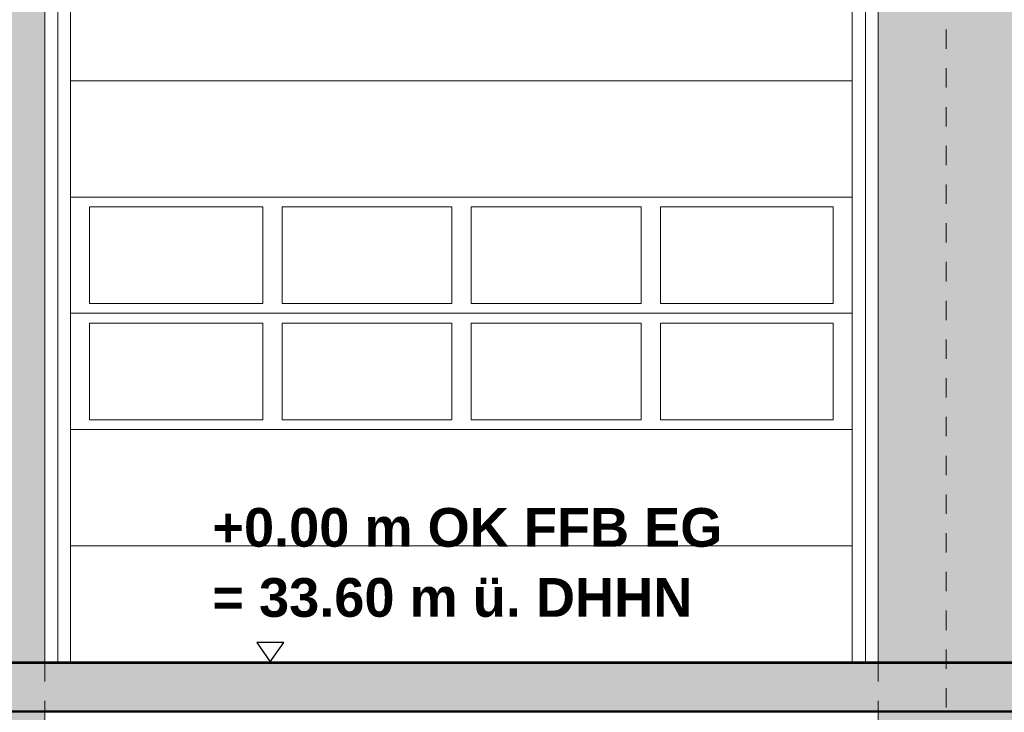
# Model space of a CAD drawing. Header units: metres. Extents: x 1316.5 to 1415.3, y -94.1 to -52.
# Tile 145 of 256: x 1348.6 to 1353.7, y -62.5 to -58.9. Entities that reach past the tile are written whole.
import ezdxf

# ---------------------------------------------------------------- set-up
doc = ezdxf.new("R2010")
doc.units = ezdxf.units.M
doc.header["$PDMODE"] = 65
for name, pattern in [('AUSGEZOGEN', [0]), ('STRICHPUNKT2_S5', [0.1, 0.07, -0.01, 0.01, -0.01]), ('VERDECKT2_S2', [0.03, 0.02, -0.01])]:
    doc.linetypes.add(name, pattern=pattern)
for name, color, linetype, lineweight in [('XR$11$Achsen', 4, 'AUSGEZOGEN', 13), ('XR$11$Ansicht', 1, 'AUSGEZOGEN', 50), ('XR$11$Design', 4, 'AUSGEZOGEN', 13), ('XR$11$Wand', 1, 'AUSGEZOGEN', 50), ('XR$11$Wand Mauerwerk nt', 7, 'AUSGEZOGEN', 25), ('XR$12$Beschriften', 4, 'AUSGEZOGEN', 13), ('XR$12$Maßlinie 1_50', 7, 'AUSGEZOGEN', 25), ('XR$13$Allgemein', 4, 'AUSGEZOGEN', 13), ('XR$13$Design', 4, 'AUSGEZOGEN', 13), ('XR$13$Muster', 4, 'AUSGEZOGEN', 13), ('XR$13$Möblierung', 4, 'AUSGEZOGEN', 13)]:
    doc.layers.add(name, color=color, linetype=linetype, lineweight=lineweight)
doc.styles.add('ARIAL', font='arial.ttf')
doc.dimstyles.new('DIMSTYLE_53', dxfattribs={"dimtxt": 0.125, "dimasz": 0.15, "dimexe": 0, "dimexo": 0, "dimgap": 0.0625, "dimtad": 2, "dimrnd": 0.005, "dimzin": 4, "dimdsep": 46, "dimtxsty": 'ARIAL', "dimblk1": 'ALL_ML_KREIS', "dimblk2": 'ALL_ML_KREIS', "dimsah": 1, "dimcen": 0, "dimclrd": 3, "dimclre": 3, "dimclrt": 3, "dimadec": 0, "dimazin": 0, "dimtfac": 1, "dimtdec": 0, "dimtix": 1, "dimtmove": 2, "dimatfit": 3, "dimfxl": 0, "dimtzin": 0, "dimlwd": 0, "dimlwe": 25, "dimarcsym": 0})
doc.dimstyles.new('DIMSTYLE_54', dxfattribs={"dimtxt": 0.125, "dimasz": 0.15, "dimexe": 0, "dimexo": 0, "dimgap": 0.0625, "dimtad": 2, "dimrnd": 0.005, "dimzin": 4, "dimdsep": 46, "dimtxsty": 'ARIAL', "dimblk1": 'ALL_ML_KREIS', "dimblk2": 'ALL_ML_KREIS', "dimsah": 1, "dimcen": 0, "dimclrd": 3, "dimclre": 3, "dimclrt": 3, "dimadec": 0, "dimazin": 0, "dimtfac": 1, "dimtdec": 0, "dimtix": 1, "dimtmove": 2, "dimatfit": 3, "dimfxl": 0, "dimtzin": 0, "dimlwd": 0, "dimlwe": 25, "dimarcsym": 0})
doc.dimstyles.new('DIMSTYLE_59', dxfattribs={"dimtxt": 0.175, "dimasz": 0.15, "dimexe": 0, "dimexo": 0, "dimgap": 0.0875, "dimtad": 2, "dimrnd": 0.005, "dimzin": 4, "dimdsep": 46, "dimtxsty": 'ARIAL', "dimblk1": 'ALL_ML_KREIS', "dimblk2": 'ALL_ML_KREIS', "dimsah": 1, "dimcen": 0, "dimclrd": 3, "dimclre": 3, "dimclrt": 3, "dimadec": 0, "dimazin": 0, "dimtfac": 1, "dimtdec": 0, "dimtix": 1, "dimtmove": 2, "dimatfit": 3, "dimfxl": 0, "dimtzin": 0, "dimlwd": 0, "dimlwe": 25, "dimarcsym": 0})

# ---------------------------------------------------------------- blocks, each defined once
blk = doc.blocks.new('NSY144')
at = {"color": 0, "linetype": 'ByBlock', "lineweight": -2}
for p, q in [((0.007, 0.01), (-0.007, 0.01)), ((-0.007, 0.01), (0, 0)), ((0, 0), (0.007, 0.01))]:
    blk.add_line(p, q, dxfattribs=at)
blk = doc.blocks.new('ALL_ML_KREIS')
at = {"color": 0, "linetype": 'ByBlock', "lineweight": -2}
for p, q in [((0, -0.5), (0, 0.5)), ((-1, 0), (0.5, 0))]:
    blk.add_line(p, q, dxfattribs=at)
blk.add_circle((0, 0), 0.15, dxfattribs=at)
blk = doc.blocks.new('*D764')
at = {"layer": 'DEFPOINTS', "color": 3, "linetype": 'AUSGEZOGEN', "lineweight": 25, "transparency": 33554687}
for p in [(1361.1501, -55.5733), (1342.7701, -56.5768), (1342.7701, -64.661)]:
    blk.add_point(p, dxfattribs=at)
at = {"layer": 'XR$12$Maßlinie 1_50', "color": 3, "linetype": 'AUSGEZOGEN', "lineweight": -2, "transparency": 33554687}
for p, q in [((1342.7701, -64.361), (1342.7701, -64.661)), ((1361.1501, -64.361), (1361.1501, -64.661)), ((1342.7701, -64.661), (1361.1501, -64.661))]:
    blk.add_line(p, q, dxfattribs=at)
at = {"layer": 'XR$12$Maßlinie 1_50', "color": 3, "linetype": 'AUSGEZOGEN', "lineweight": 25, "transparency": 33554687, "xscale": 0.15, "yscale": 0.15, "zscale": 0.15, "rotation": 180}
blk.add_blockref('ALL_ML_KREIS', (1342.7701, -64.661), dxfattribs=at)
at = {"layer": 'XR$12$Maßlinie 1_50', "color": 3, "linetype": 'AUSGEZOGEN', "lineweight": 25, "transparency": 33554687, "xscale": 0.15, "yscale": 0.15, "zscale": 0.15}
blk.add_blockref('ALL_ML_KREIS', (1361.1501, -64.661), dxfattribs=at)
at = {"layer": 'XR$12$Maßlinie 1_50', "color": 3, "linetype": 'AUSGEZOGEN', "lineweight": 25, "transparency": 33554687, "insert": (1351.9642, -64.5463), "char_height": 0.125, "width": 0.625, "attachment_point": 5, "style": 'ARIAL'}
blk.add_mtext('\\A1;{\\A1;{18.38\\H0.082500;\\S^ ;}}', dxfattribs=at)
blk = doc.blocks.new('*D769')
at = {"layer": 'DEFPOINTS', "color": 3, "linetype": 'AUSGEZOGEN', "lineweight": 25, "transparency": 33554687}
for p in [(1348.3701, -58.965), (1353.3701, -59.1463), (1348.3701, -64.0607)]:
    blk.add_point(p, dxfattribs=at)
at = {"layer": 'XR$12$Maßlinie 1_50', "color": 3, "linetype": 'AUSGEZOGEN', "lineweight": -2, "transparency": 33554687}
for p, q in [((1348.3701, -63.7557), (1348.3701, -64.0607)), ((1353.3701, -63.7557), (1353.3701, -64.0607)), ((1348.3701, -64.0607), (1353.3701, -64.0607))]:
    blk.add_line(p, q, dxfattribs=at)
at = {"layer": 'XR$12$Maßlinie 1_50', "color": 3, "linetype": 'AUSGEZOGEN', "lineweight": 25, "transparency": 33554687, "xscale": 0.15, "yscale": 0.15, "zscale": 0.15, "rotation": 180}
blk.add_blockref('ALL_ML_KREIS', (1348.3701, -64.0607), dxfattribs=at)
at = {"layer": 'XR$12$Maßlinie 1_50', "color": 3, "linetype": 'AUSGEZOGEN', "lineweight": 25, "transparency": 33554687, "xscale": 0.15, "yscale": 0.15, "zscale": 0.15}
blk.add_blockref('ALL_ML_KREIS', (1353.3701, -64.0607), dxfattribs=at)
at = {"layer": 'XR$12$Maßlinie 1_50', "color": 3, "linetype": 'AUSGEZOGEN', "lineweight": 25, "transparency": 33554687, "insert": (1350.8794, -63.9461), "char_height": 0.125, "width": 0.5, "attachment_point": 5, "style": 'ARIAL'}
blk.add_mtext('\\A1;{\\A1;{5.00\\H0.082500;\\S^ ;}}', dxfattribs=at)
blk = doc.blocks.new('*D770')
at = {"layer": 'DEFPOINTS', "color": 3, "linetype": 'AUSGEZOGEN', "lineweight": 25, "transparency": 33554687}
for p in [(1358.3701, -59.0865), (1353.3701, -59.1463), (1353.3701, -64.0607)]:
    blk.add_point(p, dxfattribs=at)
at = {"layer": 'XR$12$Maßlinie 1_50', "color": 3, "linetype": 'AUSGEZOGEN', "lineweight": -2, "transparency": 33554687}
for p, q in [((1353.3701, -63.7557), (1353.3701, -64.0607)), ((1358.3701, -63.7557), (1358.3701, -64.0607)), ((1353.3701, -64.0607), (1358.3701, -64.0607))]:
    blk.add_line(p, q, dxfattribs=at)
at = {"layer": 'XR$12$Maßlinie 1_50', "color": 3, "linetype": 'AUSGEZOGEN', "lineweight": 25, "transparency": 33554687, "xscale": 0.15, "yscale": 0.15, "zscale": 0.15, "rotation": 180}
blk.add_blockref('ALL_ML_KREIS', (1353.3701, -64.0607), dxfattribs=at)
at = {"layer": 'XR$12$Maßlinie 1_50', "color": 3, "linetype": 'AUSGEZOGEN', "lineweight": 25, "transparency": 33554687, "xscale": 0.15, "yscale": 0.15, "zscale": 0.15}
blk.add_blockref('ALL_ML_KREIS', (1358.3701, -64.0607), dxfattribs=at)
at = {"layer": 'XR$12$Maßlinie 1_50', "color": 3, "linetype": 'AUSGEZOGEN', "lineweight": 25, "transparency": 33554687, "insert": (1355.8794, -63.9461), "char_height": 0.125, "width": 0.5, "attachment_point": 5, "style": 'ARIAL'}
blk.add_mtext('\\A1;{\\A1;{5.00\\H0.082500;\\S^ ;}}', dxfattribs=at)
blk = doc.blocks.new('*D795')
at = {"layer": 'DEFPOINTS', "color": 3, "linetype": 'AUSGEZOGEN', "lineweight": 25, "transparency": 33554687}
for p in [(1388.4801, -59.7858), (1342.7701, -60.2158), (1342.7701, -65.2751)]:
    blk.add_point(p, dxfattribs=at)
at = {"layer": 'XR$12$Maßlinie 1_50', "color": 3, "linetype": 'AUSGEZOGEN', "lineweight": -2, "transparency": 33554687}
for p, q in [((1342.7701, -64.9751), (1342.7701, -65.2751)), ((1388.4801, -64.9751), (1388.4801, -65.2751)), ((1342.7701, -65.2751), (1388.4801, -65.2751))]:
    blk.add_line(p, q, dxfattribs=at)
at = {"layer": 'XR$12$Maßlinie 1_50', "color": 3, "linetype": 'AUSGEZOGEN', "lineweight": 25, "transparency": 33554687, "xscale": 0.15, "yscale": 0.15, "zscale": 0.15, "rotation": 180}
blk.add_blockref('ALL_ML_KREIS', (1342.7701, -65.2751), dxfattribs=at)
at = {"layer": 'XR$12$Maßlinie 1_50', "color": 3, "linetype": 'AUSGEZOGEN', "lineweight": 25, "transparency": 33554687, "xscale": 0.15, "yscale": 0.15, "zscale": 0.15}
blk.add_blockref('ALL_ML_KREIS', (1388.4801, -65.2751), dxfattribs=at)
at = {"layer": 'XR$12$Maßlinie 1_50', "color": 3, "linetype": 'AUSGEZOGEN', "lineweight": 25, "transparency": 33554687, "insert": (1365.6454, -65.1346), "char_height": 0.175, "width": 0.875, "attachment_point": 5, "style": 'ARIAL'}
blk.add_mtext('\\A1;{\\fArial|i0|b1;\\A1;{45.71\\H0.115500;\\S^ ;}}', dxfattribs=at)
blk = doc.blocks.new('MUSTERELEMENT_104')
at = {"layer": 'XR$13$Design', "color": 4, "linetype": 'AUSGEZOGEN', "lineweight": 13, "transparency": 33554687}
for p, q in [((1348.5494, -62.4797), (1348.6295, -62.4797)), ((1348.6295, -62.4797), (1348.7097, -62.4797)), ((1348.6295, -62.4797), (1348.6295, -62.4847)), ((1348.6295, -62.4797), (1348.6295, -62.4847)), ((1348.6295, -62.4807), (1348.6696, -62.4807)), ((1348.6295, -62.4817), (1348.6696, -62.4817)), ((1348.6295, -62.4827), (1348.6696, -62.4827)), ((1348.6295, -62.4837), (1348.6696, -62.4837)), ((1348.6696, -62.4797), (1348.6696, -62.4847)), ((1348.7097, -62.4797), (1348.7898, -62.4797)), ((1348.7097, -62.4797), (1348.7097, -62.4847)), ((1348.7097, -62.4797), (1348.7097, -62.4847)), ((1348.7097, -62.4807), (1348.7497, -62.4807)), ((1348.7097, -62.4817), (1348.7497, -62.4817)), ((1348.7097, -62.4827), (1348.7497, -62.4827)), ((1348.7097, -62.4837), (1348.7497, -62.4837)), ((1348.7497, -62.4797), (1348.7497, -62.4847)), ((1348.7898, -62.4797), (1348.8699, -62.4797)), ((1348.7898, -62.4797), (1348.7898, -62.4847)), ((1348.7898, -62.4797), (1348.7898, -62.4847)), ((1348.7898, -62.4807), (1348.8299, -62.4807)), ((1348.7898, -62.4817), (1348.8299, -62.4817)), ((1348.7898, -62.4827), (1348.8299, -62.4827)), ((1348.7898, -62.4837), (1348.8299, -62.4837)), ((1348.8299, -62.4797), (1348.8299, -62.4847)), ((1348.8699, -62.4797), (1348.9501, -62.4797)), ((1348.8699, -62.4797), (1348.8699, -62.4847)), ((1348.8699, -62.4797), (1348.8699, -62.4847)), ((1348.8699, -62.4807), (1348.91, -62.4807)), ((1348.8699, -62.4817), (1348.91, -62.4817)), ((1348.8699, -62.4827), (1348.91, -62.4827)), ((1348.8699, -62.4837), (1348.91, -62.4837)), ((1348.91, -62.4797), (1348.91, -62.4847)), ((1348.9501, -62.4797), (1349.0302, -62.4797)), ((1348.9501, -62.4797), (1348.9501, -62.4847)), ((1348.9501, -62.4797), (1348.9501, -62.4847)), ((1348.9501, -62.4807), (1348.9901, -62.4807)), ((1348.9501, -62.4817), (1348.9901, -62.4817)), ((1348.9501, -62.4827), (1348.9901, -62.4827)), ((1348.9501, -62.4837), (1348.9901, -62.4837)), ((1348.9901, -62.4797), (1348.9901, -62.4847)), ((1349.0302, -62.4797), (1349.1103, -62.4797)), ((1349.0302, -62.4797), (1349.0302, -62.4847)), ((1349.0302, -62.4797), (1349.0302, -62.4847)), ((1349.0302, -62.4807), (1349.0703, -62.4807)), ((1349.0302, -62.4817), (1349.0703, -62.4817)), ((1349.0302, -62.4827), (1349.0703, -62.4827)), ((1349.0302, -62.4837), (1349.0703, -62.4837)), ((1349.0703, -62.4797), (1349.0703, -62.4847)), ((1349.1103, -62.4797), (1349.1905, -62.4797)), ((1349.1103, -62.4797), (1349.1103, -62.4847)), ((1349.1103, -62.4797), (1349.1103, -62.4847)), ((1349.1103, -62.4807), (1349.1504, -62.4807)), ((1349.1103, -62.4817), (1349.1504, -62.4817)), ((1349.1103, -62.4827), (1349.1504, -62.4827)), ((1349.1103, -62.4837), (1349.1504, -62.4837)), ((1349.1504, -62.4797), (1349.1504, -62.4847)), ((1349.1905, -62.4797), (1349.2706, -62.4797)), ((1349.1905, -62.4797), (1349.1905, -62.4847)), ((1349.1905, -62.4797), (1349.1905, -62.4847)), ((1349.1905, -62.4807), (1349.2305, -62.4807)), ((1349.1905, -62.4817), (1349.2305, -62.4817)), ((1349.1905, -62.4827), (1349.2305, -62.4827)), ((1349.1905, -62.4837), (1349.2305, -62.4837)), ((1349.2305, -62.4797), (1349.2305, -62.4847)), ((1349.2706, -62.4797), (1349.3507, -62.4797)), ((1349.2706, -62.4797), (1349.2706, -62.4847)), ((1349.2706, -62.4797), (1349.2706, -62.4847)), ((1349.2706, -62.4807), (1349.3107, -62.4807)), ((1349.2706, -62.4817), (1349.3107, -62.4817)), ((1349.2706, -62.4827), (1349.3107, -62.4827)), ((1349.2706, -62.4837), (1349.3107, -62.4837)), ((1349.3107, -62.4797), (1349.3107, -62.4847)), ((1349.3507, -62.4797), (1349.4309, -62.4797)), ((1349.3507, -62.4797), (1349.3507, -62.4847)), ((1349.3507, -62.4797), (1349.3507, -62.4847)), ((1349.3507, -62.4807), (1349.3908, -62.4807)), ((1349.3507, -62.4817), (1349.3908, -62.4817)), ((1349.3507, -62.4827), (1349.3908, -62.4827)), ((1349.3507, -62.4837), (1349.3908, -62.4837)), ((1349.3908, -62.4797), (1349.3908, -62.4847)), ((1349.4309, -62.4797), (1349.511, -62.4797)), ((1349.4309, -62.4797), (1349.4309, -62.4847)), ((1349.4309, -62.4797), (1349.4309, -62.4847)), ((1349.4309, -62.4807), (1349.4709, -62.4807)), ((1349.4309, -62.4817), (1349.4709, -62.4817)), ((1349.4309, -62.4827), (1349.4709, -62.4827)), ((1349.4309, -62.4837), (1349.4709, -62.4837)), ((1349.4709, -62.4797), (1349.4709, -62.4847)), ((1349.511, -62.4797), (1349.5911, -62.4797)), ((1349.511, -62.4797), (1349.511, -62.4847)), ((1349.511, -62.4797), (1349.511, -62.4847)), ((1349.511, -62.4807), (1349.5511, -62.4807)), ((1349.511, -62.4817), (1349.5511, -62.4817)), ((1349.511, -62.4827), (1349.5511, -62.4827)), ((1349.511, -62.4837), (1349.5511, -62.4837)), ((1349.5511, -62.4797), (1349.5511, -62.4847)), ((1349.5911, -62.4797), (1349.6712, -62.4797)), ((1349.5911, -62.4797), (1349.5911, -62.4847)), ((1349.5911, -62.4797), (1349.5911, -62.4847)), ((1349.5911, -62.4807), (1349.6312, -62.4807)), ((1349.5911, -62.4817), (1349.6312, -62.4817)), ((1349.5911, -62.4827), (1349.6312, -62.4827)), ((1349.5911, -62.4837), (1349.6312, -62.4837)), ((1349.6312, -62.4797), (1349.6312, -62.4847)), ((1349.6712, -62.4797), (1349.7514, -62.4797)), ((1349.6712, -62.4797), (1349.6712, -62.4847)), ((1349.6712, -62.4797), (1349.6712, -62.4847)), ((1349.6712, -62.4807), (1349.7113, -62.4807)), ((1349.6712, -62.4817), (1349.7113, -62.4817)), ((1349.6712, -62.4827), (1349.7113, -62.4827)), ((1349.6712, -62.4837), (1349.7113, -62.4837)), ((1349.7113, -62.4797), (1349.7113, -62.4847)), ((1349.7514, -62.4797), (1349.8315, -62.4797)), ((1349.7514, -62.4797), (1349.7514, -62.4847)), ((1349.7514, -62.4797), (1349.7514, -62.4847)), ((1349.7514, -62.4807), (1349.7914, -62.4807)), ((1349.7514, -62.4817), (1349.7914, -62.4817)), ((1349.7514, -62.4827), (1349.7914, -62.4827)), ((1349.7514, -62.4837), (1349.7914, -62.4837)), ((1349.7914, -62.4797), (1349.7914, -62.4847)), ((1349.8315, -62.4797), (1349.9116, -62.4797)), ((1349.8315, -62.4797), (1349.8315, -62.4847)), ((1349.8315, -62.4797), (1349.8315, -62.4847)), ((1349.8315, -62.4807), (1349.8716, -62.4807)), ((1349.8315, -62.4817), (1349.8716, -62.4817)), ((1349.8315, -62.4827), (1349.8716, -62.4827)), ((1349.8315, -62.4837), (1349.8716, -62.4837)), ((1349.8716, -62.4797), (1349.8716, -62.4847)), ((1349.9116, -62.4797), (1349.9918, -62.4797)), ((1349.9116, -62.4797), (1349.9116, -62.4847)), ((1349.9116, -62.4797), (1349.9116, -62.4847)), ((1349.9116, -62.4807), (1349.9517, -62.4807)), ((1349.9116, -62.4817), (1349.9517, -62.4817)), ((1349.9116, -62.4827), (1349.9517, -62.4827)), ((1349.9116, -62.4837), (1349.9517, -62.4837)), ((1349.9517, -62.4797), (1349.9517, -62.4847)), ((1349.9918, -62.4797), (1350.0719, -62.4797)), ((1349.9918, -62.4797), (1349.9918, -62.4847)), ((1349.9918, -62.4797), (1349.9918, -62.4847)), ((1349.9918, -62.4807), (1350.0318, -62.4807)), ((1349.9918, -62.4817), (1350.0318, -62.4817)), ((1349.9918, -62.4827), (1350.0318, -62.4827)), ((1349.9918, -62.4837), (1350.0318, -62.4837)), ((1350.0318, -62.4797), (1350.0318, -62.4847)), ((1350.0719, -62.4797), (1350.152, -62.4797)), ((1350.0719, -62.4797), (1350.0719, -62.4847)), ((1350.0719, -62.4797), (1350.0719, -62.4847)), ((1350.0719, -62.4807), (1350.112, -62.4807)), ((1350.0719, -62.4817), (1350.112, -62.4817)), ((1350.0719, -62.4827), (1350.112, -62.4827)), ((1350.0719, -62.4837), (1350.112, -62.4837)), ((1350.112, -62.4797), (1350.112, -62.4847)), ((1350.152, -62.4797), (1350.2322, -62.4797)), ((1350.152, -62.4797), (1350.152, -62.4847)), ((1350.152, -62.4797), (1350.152, -62.4847)), ((1350.152, -62.4807), (1350.1921, -62.4807)), ((1350.152, -62.4817), (1350.1921, -62.4817)), ((1350.152, -62.4827), (1350.1921, -62.4827)), ((1350.152, -62.4837), (1350.1921, -62.4837)), ((1350.1921, -62.4797), (1350.1921, -62.4847)), ((1350.2322, -62.4797), (1350.3123, -62.4797)), ((1350.2322, -62.4797), (1350.2322, -62.4847)), ((1350.2322, -62.4797), (1350.2322, -62.4847)), ((1350.2322, -62.4807), (1350.2722, -62.4807)), ((1350.2322, -62.4817), (1350.2722, -62.4817)), ((1350.2322, -62.4827), (1350.2722, -62.4827)), ((1350.2322, -62.4837), (1350.2722, -62.4837)), ((1350.2722, -62.4797), (1350.2722, -62.4847)), ((1350.3123, -62.4797), (1350.3924, -62.4797)), ((1350.3123, -62.4797), (1350.3123, -62.4847)), ((1350.3123, -62.4797), (1350.3123, -62.4847)), ((1350.3123, -62.4807), (1350.3524, -62.4807)), ((1350.3123, -62.4817), (1350.3524, -62.4817)), ((1350.3123, -62.4827), (1350.3524, -62.4827)), ((1350.3123, -62.4837), (1350.3524, -62.4837)), ((1350.3524, -62.4797), (1350.3524, -62.4847)), ((1350.3924, -62.4797), (1350.4726, -62.4797)), ((1350.3924, -62.4797), (1350.3924, -62.4847)), ((1350.3924, -62.4797), (1350.3924, -62.4847)), ((1350.3924, -62.4807), (1350.4325, -62.4807)), ((1350.3924, -62.4817), (1350.4325, -62.4817)), ((1350.3924, -62.4827), (1350.4325, -62.4827)), ((1350.3924, -62.4837), (1350.4325, -62.4837)), ((1350.4325, -62.4797), (1350.4325, -62.4847)), ((1350.4726, -62.4797), (1350.5527, -62.4797)), ((1350.4726, -62.4797), (1350.4726, -62.4847)), ((1350.4726, -62.4797), (1350.4726, -62.4847)), ((1350.4726, -62.4807), (1350.5126, -62.4807)), ((1350.4726, -62.4817), (1350.5126, -62.4817)), ((1350.4726, -62.4827), (1350.5126, -62.4827)), ((1350.4726, -62.4837), (1350.5126, -62.4837)), ((1350.5126, -62.4797), (1350.5126, -62.4847)), ((1350.5527, -62.4797), (1350.6328, -62.4797)), ((1350.5527, -62.4797), (1350.5527, -62.4847)), ((1350.5527, -62.4797), (1350.5527, -62.4847)), ((1350.5527, -62.4807), (1350.5928, -62.4807)), ((1350.5527, -62.4817), (1350.5928, -62.4817)), ((1350.5527, -62.4827), (1350.5928, -62.4827)), ((1350.5527, -62.4837), (1350.5928, -62.4837)), ((1350.5928, -62.4797), (1350.5928, -62.4847)), ((1350.6328, -62.4797), (1350.713, -62.4797)), ((1350.6328, -62.4797), (1350.6328, -62.4847)), ((1350.6328, -62.4797), (1350.6328, -62.4847)), ((1350.6328, -62.4807), (1350.6729, -62.4807)), ((1350.6328, -62.4817), (1350.6729, -62.4817)), ((1350.6328, -62.4827), (1350.6729, -62.4827)), ((1350.6328, -62.4837), (1350.6729, -62.4837)), ((1350.6729, -62.4797), (1350.6729, -62.4847)), ((1350.713, -62.4797), (1350.7931, -62.4797)), ((1350.713, -62.4797), (1350.713, -62.4847)), ((1350.713, -62.4797), (1350.713, -62.4847)), ((1350.713, -62.4807), (1350.753, -62.4807)), ((1350.713, -62.4817), (1350.753, -62.4817)), ((1350.713, -62.4827), (1350.753, -62.4827)), ((1350.713, -62.4837), (1350.753, -62.4837)), ((1350.753, -62.4797), (1350.753, -62.4847)), ((1350.7931, -62.4797), (1350.8732, -62.4797)), ((1350.7931, -62.4797), (1350.7931, -62.4847)), ((1350.7931, -62.4797), (1350.7931, -62.4847)), ((1350.7931, -62.4807), (1350.8332, -62.4807)), ((1350.7931, -62.4817), (1350.8332, -62.4817)), ((1350.7931, -62.4827), (1350.8332, -62.4827)), ((1350.7931, -62.4837), (1350.8332, -62.4837)), ((1350.8332, -62.4797), (1350.8332, -62.4847)), ((1350.8732, -62.4797), (1350.9534, -62.4797)), ((1350.8732, -62.4797), (1350.8732, -62.4847)), ((1350.8732, -62.4797), (1350.8732, -62.4847)), ((1350.8732, -62.4807), (1350.9133, -62.4807)), ((1350.8732, -62.4817), (1350.9133, -62.4817)), ((1350.8732, -62.4827), (1350.9133, -62.4827)), ((1350.8732, -62.4837), (1350.9133, -62.4837)), ((1350.9133, -62.4797), (1350.9133, -62.4847)), ((1350.9534, -62.4797), (1351.0335, -62.4797)), ((1350.9534, -62.4797), (1350.9534, -62.4847)), ((1350.9534, -62.4797), (1350.9534, -62.4847)), ((1350.9534, -62.4807), (1350.9934, -62.4807)), ((1350.9534, -62.4817), (1350.9934, -62.4817)), ((1350.9534, -62.4827), (1350.9934, -62.4827)), ((1350.9534, -62.4837), (1350.9934, -62.4837)), ((1350.9934, -62.4797), (1350.9934, -62.4847)), ((1351.0335, -62.4797), (1351.1136, -62.4797)), ((1351.0335, -62.4797), (1351.0335, -62.4847)), ((1351.0335, -62.4797), (1351.0335, -62.4847)), ((1351.0335, -62.4807), (1351.0736, -62.4807)), ((1351.0335, -62.4817), (1351.0736, -62.4817)), ((1351.0335, -62.4827), (1351.0736, -62.4827)), ((1351.0335, -62.4837), (1351.0736, -62.4837)), ((1351.0736, -62.4797), (1351.0736, -62.4847)), ((1351.1136, -62.4797), (1351.1938, -62.4797)), ((1351.1136, -62.4797), (1351.1136, -62.4847)), ((1351.1136, -62.4797), (1351.1136, -62.4847)), ((1351.1136, -62.4807), (1351.1537, -62.4807)), ((1351.1136, -62.4817), (1351.1537, -62.4817)), ((1351.1136, -62.4827), (1351.1537, -62.4827)), ((1351.1136, -62.4837), (1351.1537, -62.4837)), ((1351.1537, -62.4797), (1351.1537, -62.4847)), ((1351.1938, -62.4797), (1351.2739, -62.4797)), ((1351.1938, -62.4797), (1351.1938, -62.4847)), ((1351.1938, -62.4797), (1351.1938, -62.4847)), ((1351.1938, -62.4807), (1351.2338, -62.4807)), ((1351.1938, -62.4817), (1351.2338, -62.4817)), ((1351.1938, -62.4827), (1351.2338, -62.4827)), ((1351.1938, -62.4837), (1351.2338, -62.4837)), ((1351.2338, -62.4797), (1351.2338, -62.4847)), ((1351.2739, -62.4797), (1351.354, -62.4797)), ((1351.2739, -62.4797), (1351.2739, -62.4847)), ((1351.2739, -62.4797), (1351.2739, -62.4847)), ((1351.2739, -62.4807), (1351.314, -62.4807)), ((1351.2739, -62.4817), (1351.314, -62.4817)), ((1351.2739, -62.4827), (1351.314, -62.4827)), ((1351.2739, -62.4837), (1351.314, -62.4837)), ((1351.314, -62.4797), (1351.314, -62.4847)), ((1351.354, -62.4797), (1351.4342, -62.4797)), ((1351.354, -62.4797), (1351.354, -62.4847)), ((1351.354, -62.4797), (1351.354, -62.4847)), ((1351.354, -62.4807), (1351.3941, -62.4807)), ((1351.354, -62.4817), (1351.3941, -62.4817)), ((1351.354, -62.4827), (1351.3941, -62.4827)), ((1351.354, -62.4837), (1351.3941, -62.4837)), ((1351.3941, -62.4797), (1351.3941, -62.4847)), ((1351.4342, -62.4797), (1351.5143, -62.4797)), ((1351.4342, -62.4797), (1351.4342, -62.4847)), ((1351.4342, -62.4797), (1351.4342, -62.4847)), ((1351.4342, -62.4807), (1351.4742, -62.4807)), ((1351.4342, -62.4817), (1351.4742, -62.4817)), ((1351.4342, -62.4827), (1351.4742, -62.4827)), ((1351.4342, -62.4837), (1351.4742, -62.4837)), ((1351.4742, -62.4797), (1351.4742, -62.4847)), ((1351.5143, -62.4797), (1351.5944, -62.4797)), ((1351.5143, -62.4797), (1351.5143, -62.4847)), ((1351.5143, -62.4797), (1351.5143, -62.4847)), ((1351.5143, -62.4807), (1351.5544, -62.4807)), ((1351.5143, -62.4817), (1351.5544, -62.4817)), ((1351.5143, -62.4827), (1351.5544, -62.4827)), ((1351.5143, -62.4837), (1351.5544, -62.4837)), ((1351.5544, -62.4797), (1351.5544, -62.4847)), ((1351.5944, -62.4797), (1351.6746, -62.4797)), ((1351.5944, -62.4797), (1351.5944, -62.4847)), ((1351.5944, -62.4797), (1351.5944, -62.4847)), ((1351.5944, -62.4807), (1351.6345, -62.4807)), ((1351.5944, -62.4817), (1351.6345, -62.4817)), ((1351.5944, -62.4827), (1351.6345, -62.4827)), ((1351.5944, -62.4837), (1351.6345, -62.4837)), ((1351.6345, -62.4797), (1351.6345, -62.4847)), ((1351.6746, -62.4797), (1351.7547, -62.4797)), ((1351.6746, -62.4797), (1351.6746, -62.4847)), ((1351.6746, -62.4797), (1351.6746, -62.4847)), ((1351.6746, -62.4807), (1351.7146, -62.4807)), ((1351.6746, -62.4817), (1351.7146, -62.4817)), ((1351.6746, -62.4827), (1351.7146, -62.4827)), ((1351.6746, -62.4837), (1351.7146, -62.4837)), ((1351.7146, -62.4797), (1351.7146, -62.4847)), ((1351.7547, -62.4797), (1351.8348, -62.4797)), ((1351.7547, -62.4797), (1351.7547, -62.4847)), ((1351.7547, -62.4797), (1351.7547, -62.4847)), ((1351.7547, -62.4807), (1351.7948, -62.4807)), ((1351.7547, -62.4817), (1351.7948, -62.4817)), ((1351.7547, -62.4827), (1351.7948, -62.4827)), ((1351.7547, -62.4837), (1351.7948, -62.4837)), ((1351.7948, -62.4797), (1351.7948, -62.4847)), ((1351.8348, -62.4797), (1351.9149, -62.4797)), ((1351.8348, -62.4797), (1351.8348, -62.4847)), ((1351.8348, -62.4797), (1351.8348, -62.4847)), ((1351.8348, -62.4807), (1351.8749, -62.4807)), ((1351.8348, -62.4817), (1351.8749, -62.4817)), ((1351.8348, -62.4827), (1351.8749, -62.4827)), ((1351.8348, -62.4837), (1351.8749, -62.4837)), ((1351.8749, -62.4797), (1351.8749, -62.4847)), ((1351.9149, -62.4797), (1351.9951, -62.4797)), ((1351.9149, -62.4797), (1351.9149, -62.4847)), ((1351.9149, -62.4797), (1351.9149, -62.4847)), ((1351.9149, -62.4807), (1351.955, -62.4807)), ((1351.9149, -62.4817), (1351.955, -62.4817)), ((1351.9149, -62.4827), (1351.955, -62.4827)), ((1351.9149, -62.4837), (1351.955, -62.4837)), ((1351.955, -62.4797), (1351.955, -62.4847)), ((1351.9951, -62.4797), (1352.0752, -62.4797)), ((1351.9951, -62.4797), (1351.9951, -62.4847)), ((1351.9951, -62.4797), (1351.9951, -62.4847)), ((1351.9951, -62.4807), (1352.0351, -62.4807)), ((1351.9951, -62.4817), (1352.0351, -62.4817)), ((1351.9951, -62.4827), (1352.0351, -62.4827)), ((1351.9951, -62.4837), (1352.0351, -62.4837)), ((1352.0351, -62.4797), (1352.0351, -62.4847)), ((1352.0752, -62.4797), (1352.1553, -62.4797)), ((1352.0752, -62.4797), (1352.0752, -62.4847)), ((1352.0752, -62.4797), (1352.0752, -62.4847)), ((1352.0752, -62.4807), (1352.1153, -62.4807)), ((1352.0752, -62.4817), (1352.1153, -62.4817)), ((1352.0752, -62.4827), (1352.1153, -62.4827)), ((1352.0752, -62.4837), (1352.1153, -62.4837)), ((1352.1153, -62.4797), (1352.1153, -62.4847)), ((1352.1553, -62.4797), (1352.2355, -62.4797)), ((1352.1553, -62.4797), (1352.1553, -62.4847)), ((1352.1553, -62.4797), (1352.1553, -62.4847)), ((1352.1553, -62.4807), (1352.1954, -62.4807)), ((1352.1553, -62.4817), (1352.1954, -62.4817)), ((1352.1553, -62.4827), (1352.1954, -62.4827)), ((1352.1553, -62.4837), (1352.1954, -62.4837)), ((1352.1954, -62.4797), (1352.1954, -62.4847)), ((1352.2355, -62.4797), (1352.3156, -62.4797)), ((1352.2355, -62.4797), (1352.2355, -62.4847)), ((1352.2355, -62.4797), (1352.2355, -62.4847)), ((1352.2355, -62.4807), (1352.2755, -62.4807)), ((1352.2355, -62.4817), (1352.2755, -62.4817)), ((1352.2355, -62.4827), (1352.2755, -62.4827)), ((1352.2355, -62.4837), (1352.2755, -62.4837)), ((1352.2755, -62.4797), (1352.2755, -62.4847)), ((1352.3156, -62.4797), (1352.3957, -62.4797)), ((1352.3156, -62.4797), (1352.3156, -62.4847)), ((1352.3156, -62.4797), (1352.3156, -62.4847)), ((1352.3156, -62.4807), (1352.3557, -62.4807)), ((1352.3156, -62.4817), (1352.3557, -62.4817)), ((1352.3156, -62.4827), (1352.3557, -62.4827)), ((1352.3156, -62.4837), (1352.3557, -62.4837)), ((1352.3557, -62.4797), (1352.3557, -62.4847)), ((1352.3957, -62.4797), (1352.4759, -62.4797)), ((1352.3957, -62.4797), (1352.3957, -62.4847)), ((1352.3957, -62.4797), (1352.3957, -62.4847)), ((1352.3957, -62.4807), (1352.4358, -62.4807)), ((1352.3957, -62.4817), (1352.4358, -62.4817)), ((1352.3957, -62.4827), (1352.4358, -62.4827)), ((1352.3957, -62.4837), (1352.4358, -62.4837)), ((1352.4358, -62.4797), (1352.4358, -62.4847)), ((1352.4759, -62.4797), (1352.556, -62.4797)), ((1352.4759, -62.4797), (1352.4759, -62.4847)), ((1352.4759, -62.4797), (1352.4759, -62.4847)), ((1352.4759, -62.4807), (1352.5159, -62.4807)), ((1352.4759, -62.4817), (1352.5159, -62.4817)), ((1352.4759, -62.4827), (1352.5159, -62.4827)), ((1352.4759, -62.4837), (1352.5159, -62.4837)), ((1352.5159, -62.4797), (1352.5159, -62.4847)), ((1352.556, -62.4797), (1352.6361, -62.4797)), ((1352.556, -62.4797), (1352.556, -62.4847)), ((1352.556, -62.4797), (1352.556, -62.4847)), ((1352.556, -62.4807), (1352.5961, -62.4807)), ((1352.556, -62.4817), (1352.5961, -62.4817)), ((1352.556, -62.4827), (1352.5961, -62.4827)), ((1352.556, -62.4837), (1352.5961, -62.4837)), ((1352.5961, -62.4797), (1352.5961, -62.4847)), ((1352.6361, -62.4797), (1352.7163, -62.4797)), ((1352.6361, -62.4797), (1352.6361, -62.4847)), ((1352.6361, -62.4797), (1352.6361, -62.4847)), ((1352.6361, -62.4807), (1352.6762, -62.4807)), ((1352.6361, -62.4817), (1352.6762, -62.4817)), ((1352.6361, -62.4827), (1352.6762, -62.4827)), ((1352.6361, -62.4837), (1352.6762, -62.4837)), ((1352.6762, -62.4797), (1352.6762, -62.4847)), ((1352.7163, -62.4797), (1352.7964, -62.4797)), ((1352.7163, -62.4797), (1352.7163, -62.4847)), ((1352.7163, -62.4797), (1352.7163, -62.4847)), ((1352.7163, -62.4807), (1352.7563, -62.4807)), ((1352.7163, -62.4817), (1352.7563, -62.4817)), ((1352.7163, -62.4827), (1352.7563, -62.4827)), ((1352.7163, -62.4837), (1352.7563, -62.4837)), ((1352.7563, -62.4797), (1352.7563, -62.4847)), ((1352.7964, -62.4797), (1352.8765, -62.4797)), ((1352.7964, -62.4797), (1352.7964, -62.4847)), ((1352.7964, -62.4797), (1352.7964, -62.4847)), ((1352.7964, -62.4807), (1352.8365, -62.4807)), ((1352.7964, -62.4817), (1352.8365, -62.4817)), ((1352.7964, -62.4827), (1352.8365, -62.4827)), ((1352.7964, -62.4837), (1352.8365, -62.4837)), ((1352.8365, -62.4797), (1352.8365, -62.4847)), ((1352.8765, -62.4797), (1352.9567, -62.4797)), ((1352.8765, -62.4797), (1352.8765, -62.4847)), ((1352.8765, -62.4797), (1352.8765, -62.4847)), ((1352.8765, -62.4807), (1352.9166, -62.4807)), ((1352.8765, -62.4817), (1352.9166, -62.4817)), ((1352.8765, -62.4827), (1352.9166, -62.4827)), ((1352.8765, -62.4837), (1352.9166, -62.4837)), ((1352.9166, -62.4797), (1352.9166, -62.4847)), ((1352.9567, -62.4797), (1353.0368, -62.4797)), ((1352.9567, -62.4797), (1352.9567, -62.4847)), ((1352.9567, -62.4797), (1352.9567, -62.4847)), ((1352.9567, -62.4807), (1352.9967, -62.4807)), ((1352.9567, -62.4817), (1352.9967, -62.4817)), ((1352.9567, -62.4827), (1352.9967, -62.4827)), ((1352.9567, -62.4837), (1352.9967, -62.4837)), ((1352.9967, -62.4797), (1352.9967, -62.4847)), ((1353.0368, -62.4797), (1353.1169, -62.4797)), ((1353.0368, -62.4797), (1353.0368, -62.4847)), ((1353.0368, -62.4797), (1353.0368, -62.4847)), ((1353.0368, -62.4807), (1353.0769, -62.4807)), ((1353.0368, -62.4817), (1353.0769, -62.4817)), ((1353.0368, -62.4827), (1353.0769, -62.4827)), ((1353.0368, -62.4837), (1353.0769, -62.4837)), ((1353.0769, -62.4797), (1353.0769, -62.4847)), ((1353.1169, -62.4797), (1353.1971, -62.4797)), ((1353.1169, -62.4797), (1353.1169, -62.4847)), ((1353.1169, -62.4797), (1353.1169, -62.4847)), ((1353.1169, -62.4807), (1353.157, -62.4807)), ((1353.1169, -62.4817), (1353.157, -62.4817)), ((1353.1169, -62.4827), (1353.157, -62.4827)), ((1353.1169, -62.4837), (1353.157, -62.4837)), ((1353.157, -62.4797), (1353.157, -62.4847)), ((1353.1971, -62.4797), (1353.2772, -62.4797)), ((1353.1971, -62.4797), (1353.1971, -62.4847)), ((1353.1971, -62.4797), (1353.1971, -62.4847)), ((1353.1971, -62.4807), (1353.2371, -62.4807)), ((1353.1971, -62.4817), (1353.2371, -62.4817)), ((1353.1971, -62.4827), (1353.2371, -62.4827)), ((1353.1971, -62.4837), (1353.2371, -62.4837)), ((1353.2371, -62.4797), (1353.2371, -62.4847)), ((1353.2772, -62.4797), (1353.3573, -62.4797)), ((1353.2772, -62.4797), (1353.2772, -62.4847)), ((1353.2772, -62.4797), (1353.2772, -62.4847)), ((1353.2772, -62.4807), (1353.3173, -62.4807)), ((1353.2772, -62.4817), (1353.3173, -62.4817)), ((1353.2772, -62.4827), (1353.3173, -62.4827)), ((1353.2772, -62.4837), (1353.3173, -62.4837)), ((1353.3173, -62.4797), (1353.3173, -62.4847)), ((1353.3573, -62.4797), (1353.4375, -62.4797)), ((1353.3573, -62.4797), (1353.3573, -62.4847)), ((1353.3573, -62.4797), (1353.3573, -62.4847)), ((1353.3573, -62.4807), (1353.3974, -62.4807)), ((1353.3573, -62.4817), (1353.3974, -62.4817)), ((1353.3573, -62.4827), (1353.3974, -62.4827)), ((1353.3573, -62.4837), (1353.3974, -62.4837)), ((1353.3974, -62.4797), (1353.3974, -62.4847)), ((1353.4375, -62.4797), (1353.5176, -62.4797)), ((1353.4375, -62.4797), (1353.4375, -62.4847)), ((1353.4375, -62.4797), (1353.4375, -62.4847)), ((1353.4375, -62.4807), (1353.4775, -62.4807)), ((1353.4375, -62.4817), (1353.4775, -62.4817)), ((1353.4375, -62.4827), (1353.4775, -62.4827)), ((1353.4375, -62.4837), (1353.4775, -62.4837)), ((1353.4775, -62.4797), (1353.4775, -62.4847)), ((1353.5176, -62.4797), (1353.5977, -62.4797)), ((1353.5176, -62.4797), (1353.5176, -62.4847)), ((1353.5176, -62.4797), (1353.5176, -62.4847)), ((1353.5176, -62.4807), (1353.5577, -62.4807)), ((1353.5176, -62.4817), (1353.5577, -62.4817)), ((1353.5176, -62.4827), (1353.5577, -62.4827)), ((1353.5176, -62.4837), (1353.5577, -62.4837)), ((1353.5577, -62.4797), (1353.5577, -62.4847)), ((1353.5977, -62.4797), (1353.6779, -62.4797)), ((1353.5977, -62.4797), (1353.5977, -62.4847)), ((1353.5977, -62.4797), (1353.5977, -62.4847)), ((1353.5977, -62.4807), (1353.6378, -62.4807)), ((1353.5977, -62.4817), (1353.6378, -62.4817)), ((1353.5977, -62.4827), (1353.6378, -62.4827)), ((1353.5977, -62.4837), (1353.6378, -62.4837)), ((1353.6378, -62.4797), (1353.6378, -62.4847)), ((1348.5494, -62.4847), (1348.6295, -62.4847)), ((1348.6295, -62.4847), (1348.7097, -62.4847)), ((1348.7097, -62.4847), (1348.7898, -62.4847)), ((1348.7898, -62.4847), (1348.8699, -62.4847)), ((1348.8699, -62.4847), (1348.9501, -62.4847)), ((1348.9501, -62.4847), (1349.0302, -62.4847)), ((1349.0302, -62.4847), (1349.1103, -62.4847)), ((1349.1103, -62.4847), (1349.1905, -62.4847)), ((1349.1905, -62.4847), (1349.2706, -62.4847)), ((1349.2706, -62.4847), (1349.3507, -62.4847)), ((1349.3507, -62.4847), (1349.4309, -62.4847)), ((1349.4309, -62.4847), (1349.511, -62.4847)), ((1349.511, -62.4847), (1349.5911, -62.4847)), ((1349.5911, -62.4847), (1349.6712, -62.4847)), ((1349.6712, -62.4847), (1349.7514, -62.4847)), ((1349.7514, -62.4847), (1349.8315, -62.4847)), ((1349.8315, -62.4847), (1349.9116, -62.4847)), ((1349.9116, -62.4847), (1349.9918, -62.4847)), ((1349.9918, -62.4847), (1350.0719, -62.4847)), ((1350.0719, -62.4847), (1350.152, -62.4847)), ((1350.152, -62.4847), (1350.2322, -62.4847)), ((1350.2322, -62.4847), (1350.3123, -62.4847)), ((1350.3123, -62.4847), (1350.3924, -62.4847)), ((1350.3924, -62.4847), (1350.4726, -62.4847)), ((1350.4726, -62.4847), (1350.5527, -62.4847)), ((1350.5527, -62.4847), (1350.6328, -62.4847)), ((1350.6328, -62.4847), (1350.713, -62.4847)), ((1350.713, -62.4847), (1350.7931, -62.4847)), ((1350.7931, -62.4847), (1350.8732, -62.4847)), ((1350.8732, -62.4847), (1350.9534, -62.4847)), ((1350.9534, -62.4847), (1351.0335, -62.4847)), ((1351.0335, -62.4847), (1351.1136, -62.4847)), ((1351.1136, -62.4847), (1351.1938, -62.4847)), ((1351.1938, -62.4847), (1351.2739, -62.4847)), ((1351.2739, -62.4847), (1351.354, -62.4847)), ((1351.354, -62.4847), (1351.4342, -62.4847)), ((1351.4342, -62.4847), (1351.5143, -62.4847)), ((1351.5143, -62.4847), (1351.5944, -62.4847)), ((1351.5944, -62.4847), (1351.6746, -62.4847)), ((1351.6746, -62.4847), (1351.7547, -62.4847)), ((1351.7547, -62.4847), (1351.8348, -62.4847)), ((1351.8348, -62.4847), (1351.9149, -62.4847)), ((1351.9149, -62.4847), (1351.9951, -62.4847)), ((1351.9951, -62.4847), (1352.0752, -62.4847)), ((1352.0752, -62.4847), (1352.1553, -62.4847)), ((1352.1553, -62.4847), (1352.2355, -62.4847)), ((1352.2355, -62.4847), (1352.3156, -62.4847)), ((1352.3156, -62.4847), (1352.3957, -62.4847)), ((1352.3957, -62.4847), (1352.4759, -62.4847)), ((1352.4759, -62.4847), (1352.556, -62.4847)), ((1352.556, -62.4847), (1352.6361, -62.4847)), ((1352.6361, -62.4847), (1352.7163, -62.4847)), ((1352.7163, -62.4847), (1352.7964, -62.4847)), ((1352.7964, -62.4847), (1352.8765, -62.4847)), ((1352.8765, -62.4847), (1352.9567, -62.4847)), ((1352.9567, -62.4847), (1353.0368, -62.4847)), ((1353.0368, -62.4847), (1353.1169, -62.4847)), ((1353.1169, -62.4847), (1353.1971, -62.4847)), ((1353.1971, -62.4847), (1353.2772, -62.4847)), ((1353.2772, -62.4847), (1353.3573, -62.4847)), ((1353.3573, -62.4847), (1353.4375, -62.4847)), ((1353.4375, -62.4847), (1353.5176, -62.4847)), ((1353.5176, -62.4847), (1353.5977, -62.4847)), ((1353.5977, -62.4847), (1353.6779, -62.4847))]:
    blk.add_line(p, q, dxfattribs=at)

msp = doc.modelspace()

# ---------------------------------------------------------------- hatches: boundary and pattern name
at = {"layer": 'XR$13$Muster', "linetype": 'AUSGEZOGEN', "lineweight": 13, "transparency": 33554687}
h = msp.add_hatch(dxfattribs=at)
h.set_pattern_fill('MUSTER', color=3, scale=0.09, angle=45, style=0, pattern_type=2)
h.set_pattern_definition([(45, (-3e-17, 0.25456), (-1e-17, 0.1272792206), [0.09, -0.09]), (135, (-3e-17, 0.25456), (-0.1272792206, 1e-17), [0.09, -0.09])])
h.paths.add_polyline_path([(1361.1301, -62.2301), (1342.9401, -62.2301), (1342.9401, -62.4801), (1361.1301, -62.4801)], flags=0)
at = {"layer": 'XR$13$Möblierung', "linetype": 'AUSGEZOGEN', "lineweight": 25, "transparency": 33554687}
for points in [[(1348.0201, -55.9674), (1348.0201, -63.2251), (1347.6201, -63.2251), (1347.6201, -63.7251), (1349.1201, -63.7251), (1349.1201, -63.2251), (1348.7201, -63.2251), (1348.7201, -55.9674), (1348.5001, -55.9674), (1348.5001, -56.7113), (1348.2401, -56.7113), (1348.2401, -55.9674)], [(1353.0201, -55.9674), (1353.0201, -63.2251), (1352.6201, -63.2251), (1352.6201, -63.7251), (1354.1201, -63.7251), (1354.1201, -63.2251), (1353.7201, -63.2251), (1353.7201, -55.9674), (1353.5001, -55.9674), (1353.5001, -56.7113), (1353.2401, -56.7113), (1353.2401, -55.9674)]]:
    msp.add_hatch(color=254, dxfattribs=at).paths.add_polyline_path(points)

# ---------------------------------------------------------------- linework, layer by layer
at = {"layer": 'XR$11$Achsen', "color": 1, "linetype": 'STRICHPUNKT2_S5', "lineweight": 13, "transparency": 33554687}
msp.add_line((1353.3701, -62.4601), (1353.3701, -53.8536), dxfattribs=at)
at = {"layer": 'XR$11$Ansicht', "color": 4, "linetype": 'AUSGEZOGEN', "lineweight": 13, "transparency": 33554687}
for p, q in [((1348.7201, -62.2251), (1348.7201, -56.9033)), ((1353.0201, -62.2251), (1353.0201, -56.9033))]:
    msp.add_line(p, q, dxfattribs=at)
at = {"layer": 'XR$11$Design', "color": 3, "linetype": 'AUSGEZOGEN', "lineweight": 25, "transparency": 33554687}
msp.add_line((1342.9201, -62.2251), (1361.1301, -62.2251), dxfattribs=at)
at = {"layer": 'XR$11$Wand', "color": 52, "linetype": 'AUSGEZOGEN', "lineweight": 13, "transparency": 33554687}
for p, q in [((1348.7861, -62.2251), (1348.7861, -57.9251)), ((1352.9541, -62.2251), (1352.9541, -57.9251)), ((1348.8531, -62.2251), (1348.8531, -58.0251)), ((1348.8531, -59.2251), (1352.8851, -59.2251)), ((1348.8531, -59.8251), (1352.8851, -59.8251)), ((1348.8531, -60.4251), (1352.8851, -60.4251)), ((1348.8531, -61.0251), (1352.8851, -61.0251)), ((1348.8531, -61.6251), (1352.8851, -61.6251))]:
    msp.add_line(p, q, dxfattribs=at)
at = {"layer": 'XR$11$Wand', "color": 1, "linetype": 'AUSGEZOGEN', "lineweight": 50, "transparency": 33554687}
for p, q in [((1342.9401, -62.2301), (1361.1301, -62.2301)), ((1342.9401, -62.4801), (1361.1301, -62.4801)), ((1347.2701, -62.4801), (1361.1301, -62.4801))]:
    msp.add_line(p, q, dxfattribs=at)
at = {"layer": 'XR$11$Wand Mauerwerk nt', "color": 4, "linetype": 'AUSGEZOGEN', "lineweight": 13, "transparency": 33554687}
for p, q in [((1352.8851, -58.0251), (1352.8851, -62.2251)), ((1352.8851, -59.2251), (1348.9531, -59.2251)), ((1352.8851, -59.8251), (1348.9531, -59.8251)), ((1348.9511, -60.3751), (1348.9511, -59.8751)), ((1348.9511, -59.8751), (1349.8441, -59.8751)), ((1349.8441, -59.8751), (1349.8441, -60.3751)), ((1349.9441, -60.3751), (1349.9441, -59.8751)), ((1349.9441, -59.8751), (1350.8201, -59.8751)), ((1350.8201, -59.8751), (1350.8201, -60.3751)), ((1350.9201, -60.3751), (1350.9201, -59.8751)), ((1350.9201, -59.8751), (1351.7961, -59.8751)), ((1351.7961, -59.8751), (1351.7961, -60.3751)), ((1351.8961, -60.3751), (1351.8961, -59.8751)), ((1351.8961, -59.8751), (1352.7871, -59.8751)), ((1352.7871, -59.8751), (1352.7871, -60.3751)), ((1349.8441, -60.3751), (1348.9511, -60.3751)), ((1350.8201, -60.3751), (1349.9441, -60.3751)), ((1351.7961, -60.3751), (1350.9201, -60.3751)), ((1352.7871, -60.3751), (1351.8961, -60.3751)), ((1348.9511, -60.9751), (1348.9511, -60.4751)), ((1348.9511, -60.4751), (1349.8441, -60.4751)), ((1349.8441, -60.4751), (1349.8441, -60.9751)), ((1349.9441, -60.9751), (1349.9441, -60.4751)), ((1349.9441, -60.4751), (1350.8201, -60.4751)), ((1350.8201, -60.4751), (1350.8201, -60.9751)), ((1350.9201, -60.9751), (1350.9201, -60.4751)), ((1350.9201, -60.4751), (1351.7961, -60.4751)), ((1351.7961, -60.4751), (1351.7961, -60.9751)), ((1351.8961, -60.9751), (1351.8961, -60.4751)), ((1351.8961, -60.4751), (1352.7871, -60.4751)), ((1352.7871, -60.4751), (1352.7871, -60.9751)), ((1349.8441, -60.9751), (1348.9511, -60.9751)), ((1350.8201, -60.9751), (1349.9441, -60.9751)), ((1351.7961, -60.9751), (1350.9201, -60.9751)), ((1352.7871, -60.9751), (1351.8961, -60.9751))]:
    msp.add_line(p, q, dxfattribs=at)
at = {"layer": 'XR$13$Allgemein', "color": 4, "linetype": 'VERDECKT2_S2', "lineweight": 13, "transparency": 33554687}
for p, q in [((1348.7201, -62.2251), (1348.7201, -63.2251)), ((1353.0201, -62.2251), (1353.0201, -63.2251))]:
    msp.add_line(p, q, dxfattribs=at)

# ---------------------------------------------------------------- block references
at = {"layer": 'XR$12$Beschriften', "color": 3, "lineweight": 25, "transparency": 33554687, "xscale": 9.999999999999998, "yscale": 9.999999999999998, "zscale": 9.999999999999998}
msp.add_blockref('NSY144', (1349.8829, -62.2251), dxfattribs=at)
at = {"layer": 'XR$13$Design', "color": 4, "linetype": 'AUSGEZOGEN', "lineweight": 13, "transparency": 33554687}
msp.add_blockref('MUSTERELEMENT_104', (0, 0), dxfattribs=at)

# ---------------------------------------------------------------- texts
at = {"layer": 'XR$12$Maßlinie 1_50', "color": 4, "linetype": 'AUSGEZOGEN', "lineweight": 25, "transparency": 33554687, "insert": (1349.5842, -61.4303), "char_height": 0.2, "width": 2.735148, "attachment_point": 1, "line_spacing_factor": 1.084337, "style": 'ARIAL'}
msp.add_mtext('\\A1;{\\fArial|i0|b1;\\H0.200000;\\W1.000000;\\C4;+0.00 m OK FFB EG}\\P{\\fArial|i0|b1;\\H0.200000;\\W1.000000;\\C4;= 33.60 m ü. DHHN}\\P', dxfattribs=at)

# ---------------------------------------------------------------- dimensions: what is measured, and where the dimension line sits
at = {"layer": 'XR$12$Maßlinie 1_50', "color": 3, "linetype": 'AUSGEZOGEN', "lineweight": 25, "transparency": 33554687}
for base, p1, p2, dimstyle, picture, middle in [((1361.1501, -64.661), (1342.7701, -64.361), (1361.1501, -64.361), 'DIMSTYLE_53', '*D764', (1351.9642, -64.5463)), ((1353.3701, -64.0607), (1348.3701, -63.7557), (1353.3701, -63.7557), 'DIMSTYLE_54', '*D769', (1350.8794, -63.9461)), ((1358.3701, -64.0607), (1353.3701, -63.7557), (1358.3701, -63.7557), 'DIMSTYLE_54', '*D770', (1355.8794, -63.9461)), ((1388.4801, -65.2751), (1342.7701, -64.9751), (1388.4801, -64.9751), 'DIMSTYLE_59', '*D795', (1365.6454, -65.1346))]:
    dim = msp.add_linear_dim(base=base, p1=p1, p2=p2, dimstyle=dimstyle, override={"dimpost": '<>', "dimclrd": 3, "dimclre": 3, "dimclrt": 3, "dimlwd": 0, "dimlwe": 25}, dxfattribs=at)
    dim.commit()
    dim.dimension.update_dxf_attribs({"geometry": picture, "text_midpoint": middle, "dimtype": 160})

doc.saveas('drawing.dxf')
